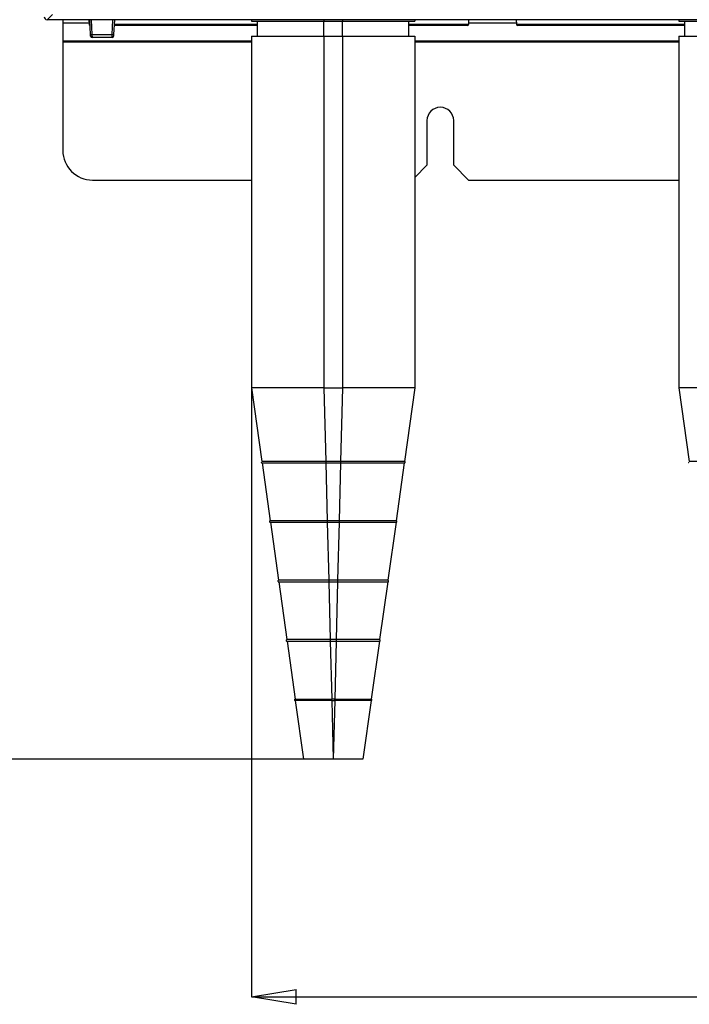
# Paper-space layout 'Sheet2' of a CAD drawing. Header units: millimetres. Extents: x -7 to 413, y -22 to 275.
# Tile 2 of 41: x 65 to 110, y 26 to 92. Entities that reach past the tile are written whole.
import ezdxf

# ---------------------------------------------------------------- set-up
doc = ezdxf.new("R2010")
doc.units = ezdxf.units.MM
doc.header["$PDSIZE"] = -1
doc.styles.add('SLDTEXTSTYLE1', font='TXT', dxfattribs={"width": 0.75})
doc.dimstyles.new('SLDDIMSTYLE1', dxfattribs={"dimtxt": 2.5, "dimasz": 3, "dimexe": 0, "dimexo": 0.0625, "dimtad": 1, "dimdec": 1, "dimlfac": 5, "dimrnd": 1e-09, "dimzin": 4, "dimdsep": 46, "dimtxsty": 'SLDTEXTSTYLE1', "dimblk1": 'CLOSED', "dimblk2": 'CLOSED', "dimsah": 1, "dimcen": 0.09, "dimadec": 0, "dimazin": 1, "dimtfac": 1, "dimtofl": 0, "dimtmove": 0, "dimatfit": 3, "dimldrblk": 'CLOSED', "dimfxl": 1, "dimfrac": 2, "dimtolj": 1, "dimtzin": 12, "dimarcsym": 0})

# ---------------------------------------------------------------- blocks, each defined once
blk = doc.blocks.new('_Closed')
at = {"color": 0, "linetype": 'ByBlock', "lineweight": -2}
for p, q in [((-1, 0.166667), (0, 0)), ((-1, 0.166667), (-1, -0.166667)), ((0, 0), (-1, -0.166667)), ((0, 0), (-1, 0))]:
    blk.add_line(p, q, dxfattribs=at)
blk = doc.blocks.new('_D_25')
at = {"color": 0, "linetype": 'Continuous', "lineweight": -2}
for p, q in [((80.298, 90.98), (80.298, 26.334)), ((148.898, 90.98), (148.898, 26.334)), ((83.298, 26.334), (145.898, 26.334))]:
    blk.add_line(p, q, dxfattribs=at)
at = {"layer": 'Defpoints', "color": 0}
for p in [(80.298, 91.043), (148.898, 91.043), (148.898, 26.334)]:
    blk.add_point(p, dxfattribs=at)
at = {"color": 0, "lineweight": -2, "xscale": 3, "yscale": 3, "zscale": 3, "rotation": 180}
blk.add_blockref('_Closed', (80.298, 26.334), dxfattribs=at)
at = {"color": 0, "lineweight": -2, "xscale": 3, "yscale": 3, "zscale": 3}
blk.add_blockref('_Closed', (148.898, 26.334), dxfattribs=at)
at = {"color": 0, "lineweight": 18, "insert": (114.598, 29.459), "char_height": 2.5, "attachment_point": 2, "style": 'SLDTEXTSTYLE1'}
blk.add_mtext('\\A1;343.0', dxfattribs=at)
blk = doc.blocks.new('_D_26')
at = {"color": 0, "linetype": 'Continuous', "lineweight": -2}
for p, q in [((74.353, 234.743), (46.487, 234.743)), ((46.487, 231.743), (46.487, 45.343)), ((85.734, 42.343), (46.487, 42.343))]:
    blk.add_line(p, q, dxfattribs=at)
at = {"layer": 'Defpoints', "color": 0}
for p in [(74.416, 234.743), (46.487, 42.343), (85.796, 42.343)]:
    blk.add_point(p, dxfattribs=at)
at = {"color": 0, "lineweight": -2, "xscale": 3, "yscale": 3, "zscale": 3}
for p, rotation in [((46.487, 234.743), 90.0000000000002), ((46.487, 42.343), 270.0000000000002)]:
    blk.add_blockref('_Closed', p, dxfattribs=dict(at, rotation=rotation))
at = {"color": 0, "lineweight": 18, "insert": (43.362, 138.543), "char_height": 2.5, "attachment_point": 2, "rotation": 90, "style": 'SLDTEXTSTYLE1'}
blk.add_mtext('\\A1;962.0', dxfattribs=at)

psp = doc.layouts.new('Sheet2')

# ---------------------------------------------------------------- linework, layer by layer
at = {"color": 7, "linetype": 'Continuous', "lineweight": 25}
for p, q in [((66.871, 92.495), (66.518, 92.143)), ((155.518, 92.143), (66.518, 92.143)), ((67.578, 92.143), (67.578, 91.939)), ((67.578, 91.939), (67.578, 90.721)), ((69.34, 92.143), (69.343, 91.842)), ((69.44, 91.137), (69.387, 92.143)), ((71.05, 92.143), (70.997, 91.137)), ((80.698, 91.743), (71.016, 91.743)), ((80.298, 92.143), (80.298, 92.043)), ((80.698, 91.043), (80.698, 92.043)), ((85.178, 92.043), (86.418, 92.043)), ((85.178, 91.043), (85.178, 92.043)), ((86.418, 91.043), (86.418, 92.043)), ((90.898, 91.043), (90.898, 92.043)), ((94.834, 91.743), (90.898, 91.743)), ((91.298, 92.143), (91.298, 92.043)), ((94.934, 91.842), (94.937, 92.143)), ((98.14, 92.143), (98.143, 91.842)), ((109.498, 91.743), (98.243, 91.743)), ((109.098, 92.143), (109.098, 92.043)), ((109.498, 91.043), (109.498, 92.043)), ((69.445, 91.037), (69.44, 91.137)), ((69.539, 91.141), (70.897, 91.141)), ((69.539, 91.141), (69.545, 90.943)), ((70.892, 90.943), (69.545, 90.943)), ((70.892, 90.943), (70.897, 91.141)), ((70.997, 91.137), (70.992, 91.037)), ((80.298, 91.043), (80.298, 67.343)), ((85.178, 91.043), (85.178, 67.343)), ((85.178, 91.043), (86.418, 91.043)), ((86.418, 91.043), (86.418, 67.343)), ((91.298, 91.043), (91.298, 67.343)), ((109.098, 91.043), (109.098, 67.343)), ((67.578, 90.721), (67.578, 90.641)), ((67.578, 90.641), (67.578, 83.343)), ((92.118, 85.343), (92.118, 82.343)), ((93.918, 82.343), (93.918, 85.343)), ((91.298, 81.523), (92.118, 82.343)), ((93.918, 82.343), (94.918, 81.343)), ((69.578, 81.343), (80.298, 81.343)), ((94.918, 81.343), (109.098, 81.343)), ((80.298, 67.343), (80.991, 62.392)), ((85.178, 67.343), (85.301, 62.391)), ((85.178, 67.343), (86.418, 67.343)), ((86.418, 67.343), (86.296, 62.391)), ((91.298, 67.343), (90.605, 62.392)), ((109.098, 67.343), (109.791, 62.392)), ((85.301, 62.391), (85.302, 62.391)), ((86.295, 62.391), (85.302, 62.391)), ((86.295, 62.391), (86.296, 62.391)), ((90.605, 62.392), (90.605, 62.392)), ((81.005, 62.293), (81.551, 58.392)), ((81.005, 62.293), (81.005, 62.293)), ((85.302, 62.293), (86.295, 62.293)), ((85.303, 62.294), (85.4, 58.392)), ((86.294, 62.294), (86.197, 58.392)), ((90.591, 62.293), (90.045, 58.392)), ((85.4, 58.392), (85.401, 58.392)), ((86.196, 58.392), (85.401, 58.392)), ((86.196, 58.392), (86.197, 58.392)), ((90.045, 58.392), (90.045, 58.392)), ((81.565, 58.293), (82.111, 54.392)), ((85.401, 58.293), (86.196, 58.293)), ((85.402, 58.294), (85.498, 54.391)), ((86.195, 58.294), (86.098, 54.391)), ((90.031, 58.293), (89.485, 54.392)), ((82.111, 54.392), (82.111, 54.392)), ((85.498, 54.391), (85.5, 54.391)), ((86.097, 54.391), (85.5, 54.391)), ((86.097, 54.391), (86.098, 54.391)), ((89.485, 54.392), (89.485, 54.392)), ((82.125, 54.293), (82.671, 50.392)), ((85.5, 54.293), (86.097, 54.293)), ((85.501, 54.294), (85.597, 50.392)), ((86.096, 54.294), (85.999, 50.392)), ((89.471, 54.293), (88.925, 50.392)), ((82.685, 50.293), (83.231, 46.392)), ((85.597, 50.392), (85.599, 50.392)), ((85.998, 50.392), (85.599, 50.392)), ((85.599, 50.293), (85.998, 50.293)), ((85.6, 50.294), (85.696, 46.392)), ((85.997, 50.294), (85.9, 46.392)), ((85.998, 50.392), (85.999, 50.392)), ((88.911, 50.293), (88.365, 46.392)), ((88.925, 50.392), (88.925, 50.392)), ((83.231, 46.392), (83.231, 46.392)), ((83.245, 46.293), (83.798, 42.343)), ((85.697, 46.392), (85.696, 46.392)), ((85.899, 46.392), (85.697, 46.392)), ((85.697, 46.293), (85.899, 46.293)), ((85.699, 46.294), (85.796, 42.343)), ((85.898, 46.294), (85.8, 42.343)), ((85.9, 46.392), (85.899, 46.392)), ((88.351, 46.293), (87.798, 42.343)), ((88.365, 46.392), (88.365, 46.392)), ((85.8, 42.343), (85.796, 42.343))]:
    psp.add_line(p, q, dxfattribs=at)
at = {"color": 8, "linetype": 'Continuous', "lineweight": 25}
for p, q in [((67.578, 91.939), (69.342, 91.939)), ((69.343, 91.842), (69.403, 91.842)), ((69.487, 92.143), (69.539, 91.141)), ((70.897, 91.141), (70.95, 92.143)), ((71.034, 91.842), (80.698, 91.842)), ((85.178, 92.143), (85.178, 92.043)), ((86.418, 92.143), (86.418, 92.043)), ((90.898, 91.842), (94.934, 91.842)), ((94.935, 91.939), (98.142, 91.939)), ((98.143, 91.842), (109.498, 91.842)), ((67.578, 90.721), (80.298, 90.721)), ((67.578, 90.641), (80.298, 90.641)), ((91.298, 90.721), (109.098, 90.721)), ((91.298, 90.641), (109.098, 90.641)), ((85.302, 62.391), (85.302, 62.293)), ((86.295, 62.391), (86.295, 62.293)), ((85.401, 58.392), (85.401, 58.293)), ((86.196, 58.392), (86.196, 58.293)), ((85.5, 54.391), (85.5, 54.293)), ((86.097, 54.391), (86.097, 54.293)), ((85.599, 50.392), (85.599, 50.293)), ((85.998, 50.392), (85.998, 50.293)), ((85.697, 46.293), (85.697, 46.392)), ((85.899, 46.293), (85.899, 46.392))]:
    psp.add_line(p, q, dxfattribs=at)
at = {"color": 7, "linetype": 'Continuous', "lineweight": 25}
for centre, radius, start, end in [((69.443, 91.843), 0.1, 180.5, 249.40017), ((94.834, 91.843), 0.1, 270, 359.5), ((98.243, 91.843), 0.1, 180.5, 270), ((69.364, 94.003), 2.868, 271.50188, 273.49907), ((69.545, 91.043), 0.1, 183, 270), ((70.892, 91.043), 0.1, 270, 357), ((71.072, 94.003), 2.868, 266.50093, 268.49812), ((93.018, 85.343), 0.9, 0, 180), ((69.578, 83.343), 2, 180, 270), ((90.598, 62.343), 0.05, 262.02709, 82.03039), ((81.558, 58.343), 0.05, 97.96961, 277.97331), ((90.038, 58.343), 0.05, 262.02669, 82.03039), ((82.118, 54.343), 0.05, 97.96961, 277.97382), ((89.478, 54.343), 0.05, 262.02618, 82.03039), ((82.678, 50.343), 0.05, 97.96961, 277.97448), ((88.918, 50.343), 0.05, 262.02552, 82.03039), ((83.238, 46.343), 0.05, 97.96961, 277.9754), ((88.358, 46.343), 0.05, 262.0246, 82.03039)]:
    psp.add_arc(centre, radius, start, end, dxfattribs=at)
psp.add_ellipse((66.518, 92.343), major_axis=(-0.142, -0.142), ratio=0.997265, start_param=5.499157, end_param=7.067214, dxfattribs=at)
for points, knots in [([(80.298, 92.043), (80.318, 92.043), (80.36, 92.043), (80.704, 92.043), (81.271, 92.043), (82.001, 92.043), (82.796, 92.043), (83.581, 92.043), (84.381, 92.043), (84.917, 92.043), (85.178, 92.043)], [0, 0, 0, 0, 0.130962, 0.270417, 0.415621, 0.563032, 0.677975, 0.790086, 0.897823, 1, 1, 1, 1]), ([(86.418, 92.043), (86.753, 92.043), (87.444, 92.043), (88.46, 92.043), (89.414, 92.043), (90.168, 92.043), (90.707, 92.043), (91.053, 92.043), (91.261, 92.043), (91.286, 92.043), (91.298, 92.043)], [0, 0, 0, 0, 0.130962, 0.270417, 0.415621, 0.563032, 0.677975, 0.790086, 0.897823, 1, 1, 1, 1]), ([(109.098, 92.043), (109.118, 92.043), (109.16, 92.043), (109.504, 92.043), (110.071, 92.043), (110.801, 92.043), (111.596, 92.043), (112.381, 92.043), (113.181, 92.043), (113.717, 92.043), (113.978, 92.043)], [0, 0, 0, 0, 0.130962, 0.270417, 0.415621, 0.563032, 0.677975, 0.790086, 0.897823, 1, 1, 1, 1]), ([(80.298, 91.043), (80.318, 91.043), (80.36, 91.043), (80.704, 91.043), (81.271, 91.043), (82.001, 91.043), (82.796, 91.043), (83.581, 91.043), (84.381, 91.043), (84.917, 91.043), (85.178, 91.043)], [0, 0, 0, 0, 0.130962, 0.270417, 0.415621, 0.563032, 0.677975, 0.790086, 0.897823, 1, 1, 1, 1]), ([(86.418, 91.043), (86.753, 91.043), (87.444, 91.043), (88.46, 91.043), (89.414, 91.043), (90.168, 91.043), (90.707, 91.043), (91.053, 91.043), (91.261, 91.043), (91.286, 91.043), (91.298, 91.043)], [0, 0, 0, 0, 0.130962, 0.270417, 0.415621, 0.563032, 0.677975, 0.790086, 0.897823, 1, 1, 1, 1]), ([(109.098, 91.043), (109.118, 91.043), (109.16, 91.043), (109.504, 91.043), (110.071, 91.043), (110.801, 91.043), (111.596, 91.043), (112.381, 91.043), (113.181, 91.043), (113.717, 91.043), (113.978, 91.043)], [0, 0, 0, 0, 0.130962, 0.270417, 0.415621, 0.563032, 0.677975, 0.790086, 0.897823, 1, 1, 1, 1]), ([(85.178, 67.343), (84.881, 67.343), (84.268, 67.343), (83.358, 67.343), (82.483, 67.343), (81.703, 67.343), (81.068, 67.343), (80.618, 67.343), (80.347, 67.343), (80.314, 67.343), (80.298, 67.343)], [0, 0, 0, 0, 0.116516, 0.240011, 0.368641, 0.5, 0.631359, 0.759989, 0.883484, 1, 1, 1, 1]), ([(91.298, 67.343), (91.283, 67.343), (91.25, 67.343), (90.978, 67.343), (90.528, 67.343), (89.893, 67.343), (89.113, 67.343), (88.239, 67.343), (87.329, 67.343), (86.716, 67.343), (86.418, 67.343)], [0, 0, 0, 0, 0.116516, 0.240011, 0.368641, 0.5, 0.631359, 0.759989, 0.883484, 1, 1, 1, 1]), ([(113.978, 67.343), (113.681, 67.343), (113.068, 67.343), (112.158, 67.343), (111.283, 67.343), (110.503, 67.343), (109.868, 67.343), (109.418, 67.343), (109.147, 67.343), (109.114, 67.343), (109.098, 67.343)], [0, 0, 0, 0, 0.116516, 0.240011, 0.368641, 0.5, 0.631359, 0.759989, 0.883484, 1, 1, 1, 1]), ([(80.949, 62.336), (80.949, 62.335), (80.95, 62.33), (80.953, 62.322), (80.955, 62.317), (80.957, 62.315)], [0, 0, 0, 0, 0.14382, 0.552195, 1, 1, 1, 1]), ([(85.301, 62.391), (85.268, 62.391), (85.102, 62.391), (84.87, 62.391), (84.541, 62.391), (84.216, 62.391), (83.835, 62.391), (83.467, 62.391), (83.115, 62.391), (82.781, 62.392), (82.468, 62.392), (82.18, 62.392), (81.962, 62.392), (81.762, 62.392), (81.58, 62.392), (81.425, 62.392), (81.237, 62.392), (81.128, 62.392), (81.045, 62.392), (81.002, 62.392), (80.995, 62.392), (80.991, 62.392)], [0, 0, 0, 0, 0.014694, 0.073527, 0.10292, 0.161753, 0.220586, 0.27942, 0.338252, 0.397086, 0.455919, 0.514752, 0.573585, 0.602978, 0.661812, 0.720645, 0.750038, 0.868088, 0.882782, 0.941615, 1, 1, 1, 1]), ([(90.605, 62.392), (90.605, 62.392), (90.604, 62.392), (90.587, 62.392), (90.541, 62.392), (90.473, 62.392), (90.355, 62.392), (90.202, 62.392), (90.017, 62.392), (89.799, 62.392), (89.551, 62.392), (89.276, 62.392), (89.026, 62.392), (88.761, 62.392), (88.483, 62.391), (88.189, 62.391), (87.763, 62.391), (87.425, 62.391), (87.074, 62.391), (86.782, 62.391), (86.502, 62.391), (86.297, 62.391), (86.296, 62.391)], [0, 0, 0, 0, 0.014694, 0.07353, 0.102924, 0.16176, 0.220595, 0.279431, 0.338266, 0.397102, 0.455937, 0.514772, 0.573608, 0.603002, 0.661838, 0.720673, 0.750067, 0.868122, 0.876281, 0.908929, 0.999729, 1, 1, 1, 1]), ([(109.749, 62.336), (109.749, 62.335), (109.75, 62.33), (109.753, 62.322), (109.755, 62.317), (109.757, 62.315)], [0, 0, 0, 0, 0.14382, 0.552195, 1, 1, 1, 1]), ([(114.101, 62.391), (114.068, 62.391), (113.902, 62.391), (113.67, 62.391), (113.341, 62.391), (113.016, 62.391), (112.635, 62.391), (112.267, 62.391), (111.915, 62.391), (111.581, 62.392), (111.268, 62.392), (110.98, 62.392), (110.762, 62.392), (110.562, 62.392), (110.38, 62.392), (110.225, 62.392), (110.037, 62.392), (109.928, 62.392), (109.845, 62.392), (109.802, 62.392), (109.795, 62.392), (109.791, 62.392)], [0, 0, 0, 0, 0.014694, 0.073527, 0.10292, 0.161753, 0.220586, 0.27942, 0.338252, 0.397086, 0.455919, 0.514752, 0.573585, 0.602978, 0.661812, 0.720645, 0.750038, 0.868088, 0.882782, 0.941615, 1, 1, 1, 1]), ([(81.006, 62.293), (81.006, 62.293), (81.007, 62.293), (81.015, 62.293), (81.033, 62.293), (81.056, 62.293), (81.096, 62.293), (81.165, 62.293), (81.261, 62.293), (81.335, 62.293), (81.388, 62.293), (81.487, 62.293), (81.617, 62.294), (81.762, 62.294), (81.879, 62.294), (82.002, 62.294), (82.177, 62.294), (82.366, 62.294), (82.566, 62.294), (82.723, 62.294), (82.884, 62.294), (83.024, 62.294), (83.166, 62.294), (83.369, 62.294), (83.58, 62.294), (83.765, 62.294), (83.889, 62.294), (84.109, 62.294), (84.335, 62.294), (84.628, 62.294), (84.917, 62.294), (85.176, 62.294), (85.302, 62.294)], [0, 0, 0, 0, 0.009197, 0.038853, 0.068509, 0.098164, 0.112989, 0.172349, 0.231708, 0.246533, 0.261358, 0.291014, 0.350373, 0.380029, 0.409685, 0.439341, 0.468996, 0.528356, 0.558012, 0.587668, 0.617324, 0.64698, 0.661805, 0.69146, 0.75082, 0.765644, 0.780469, 0.810125, 0.869484, 0.884309, 0.943669, 1, 1, 1, 1]), ([(86.295, 62.294), (86.328, 62.294), (86.427, 62.294), (86.593, 62.294), (86.791, 62.294), (86.955, 62.294), (87.184, 62.294), (87.475, 62.294), (87.758, 62.294), (87.943, 62.294), (88.065, 62.294), (88.275, 62.294), (88.507, 62.294), (88.729, 62.294), (88.89, 62.294), (89.046, 62.294), (89.246, 62.294), (89.433, 62.294), (89.607, 62.294), (89.73, 62.294), (89.846, 62.294), (89.936, 62.294), (90.021, 62.293), (90.134, 62.293), (90.232, 62.293), (90.306, 62.293), (90.352, 62.293), (90.425, 62.293), (90.483, 62.293), (90.54, 62.293), (90.579, 62.293), (90.591, 62.293), (90.591, 62.293), (90.591, 62.293)], [0, 0, 0, 0, 0.014742, 0.044232, 0.073722, 0.103211, 0.117953, 0.176981, 0.236008, 0.25075, 0.265492, 0.294982, 0.354008, 0.383498, 0.412988, 0.442478, 0.471968, 0.530996, 0.560485, 0.589975, 0.619465, 0.648955, 0.663697, 0.693187, 0.752214, 0.766956, 0.781698, 0.811187, 0.870214, 0.884956, 0.943984, 0.999442, 1, 1, 1, 1]), ([(85.4, 58.392), (85.366, 58.392), (85.201, 58.391), (84.902, 58.391), (84.51, 58.391), (84.127, 58.391), (83.758, 58.391), (83.406, 58.392), (83.076, 58.392), (82.771, 58.392), (82.493, 58.392), (82.247, 58.392), (82.035, 58.392), (81.858, 58.392), (81.721, 58.392), (81.587, 58.392), (81.566, 58.392), (81.551, 58.392)], [0, 0, 0, 0, 0.016457, 0.082367, 0.148278, 0.214188, 0.280099, 0.346009, 0.411921, 0.477831, 0.543742, 0.609652, 0.675563, 0.741473, 0.807384, 0.873295, 1, 1, 1, 1]), ([(90.045, 58.392), (90.045, 58.392), (90.044, 58.392), (90.02, 58.392), (89.948, 58.392), (89.836, 58.392), (89.685, 58.392), (89.497, 58.392), (89.273, 58.392), (89.017, 58.392), (88.73, 58.392), (88.416, 58.392), (88.078, 58.392), (87.721, 58.391), (87.346, 58.391), (86.842, 58.391), (86.453, 58.391), (86.198, 58.392), (86.197, 58.392)], [0, 0, 0, 0, 0.016457, 0.082367, 0.148278, 0.214188, 0.280099, 0.346009, 0.41192, 0.477829, 0.543741, 0.60965, 0.675562, 0.741471, 0.807382, 0.873292, 0.999494, 1, 1, 1, 1]), ([(81.567, 58.293), (81.567, 58.293), (81.568, 58.293), (81.576, 58.293), (81.596, 58.293), (81.62, 58.293), (81.648, 58.293), (81.695, 58.293), (81.764, 58.293), (81.829, 58.293), (81.86, 58.293), (81.905, 58.293), (82.005, 58.293), (82.12, 58.294), (82.248, 58.294), (82.345, 58.294), (82.47, 58.294), (82.602, 58.294), (82.742, 58.294), (82.889, 58.294), (83.042, 58.294), (83.202, 58.294), (83.368, 58.294), (83.54, 58.294), (83.716, 58.294), (83.867, 58.294), (83.974, 58.294), (84.052, 58.294), (84.16, 58.294), (84.318, 58.294), (84.511, 58.294), (84.705, 58.294), (85.001, 58.294), (85.234, 58.294), (85.401, 58.294)], [0, 0, 0, 0, 0.001917, 0.035447, 0.068977, 0.102507, 0.110887, 0.144417, 0.211544, 0.228305, 0.236685, 0.253445, 0.286975, 0.354103, 0.370864, 0.404394, 0.437924, 0.471453, 0.504984, 0.538514, 0.572044, 0.605574, 0.639104, 0.672634, 0.706164, 0.739694, 0.756454, 0.764834, 0.781595, 0.815125, 0.848655, 0.882185, 0.915715, 1, 1, 1, 1]), ([(86.196, 58.294), (86.229, 58.294), (86.328, 58.294), (86.494, 58.294), (86.692, 58.294), (86.839, 58.294), (86.986, 58.294), (87.196, 58.294), (87.419, 58.294), (87.589, 58.294), (87.666, 58.294), (87.773, 58.294), (87.983, 58.294), (88.185, 58.294), (88.379, 58.294), (88.513, 58.294), (88.669, 58.294), (88.817, 58.294), (88.959, 58.294), (89.093, 58.294), (89.22, 58.294), (89.338, 58.294), (89.448, 58.294), (89.549, 58.293), (89.641, 58.293), (89.711, 58.293), (89.761, 58.293), (89.808, 58.293), (89.883, 58.293), (89.94, 58.293), (89.982, 58.293), (90.018, 58.293), (90.031, 58.293), (90.031, 58.293), (90.031, 58.293)], [0, 0, 0, 0, 0.016516, 0.049555, 0.082595, 0.115635, 0.123892, 0.156932, 0.223078, 0.239594, 0.247851, 0.264367, 0.297406, 0.363552, 0.380068, 0.413108, 0.446148, 0.479187, 0.512227, 0.545267, 0.578307, 0.611346, 0.644386, 0.677426, 0.710466, 0.743505, 0.760021, 0.776537, 0.809577, 0.875722, 0.892238, 0.925278, 0.999443, 1, 1, 1, 1]), ([(85.498, 54.391), (85.465, 54.391), (85.299, 54.391), (85.001, 54.391), (84.61, 54.391), (84.232, 54.391), (83.871, 54.391), (83.532, 54.392), (83.221, 54.392), (82.941, 54.392), (82.697, 54.392), (82.491, 54.392), (82.327, 54.392), (82.206, 54.392), (82.126, 54.392), (82.116, 54.392), (82.111, 54.392)], [0, 0, 0, 0, 0.018698, 0.093609, 0.168522, 0.243433, 0.318346, 0.393258, 0.468169, 0.543082, 0.617993, 0.692906, 0.767818, 0.84273, 0.920763, 1, 1, 1, 1]), ([(89.485, 54.392), (89.485, 54.392), (89.483, 54.392), (89.456, 54.392), (89.375, 54.392), (89.248, 54.392), (89.077, 54.392), (88.866, 54.392), (88.616, 54.392), (88.331, 54.392), (88.015, 54.392), (87.673, 54.391), (87.309, 54.391), (86.924, 54.391), (86.519, 54.391), (86.24, 54.391), (86.099, 54.391), (86.098, 54.391)], [0, 0, 0, 0, 0.018698, 0.093609, 0.168522, 0.243433, 0.318346, 0.393258, 0.468169, 0.543082, 0.617993, 0.692906, 0.767818, 0.84273, 0.920385, 0.999728, 1, 1, 1, 1]), ([(82.069, 54.353), (82.069, 54.353), (82.068, 54.349), (82.068, 54.342), (82.069, 54.332), (82.072, 54.324), (82.073, 54.321), (82.074, 54.32)], [0, 0, 0, 0, 0.0132417, 0.2781298, 0.5694406, 0.8971649, 1, 1, 1, 1]), ([(82.125, 54.293), (82.126, 54.293), (82.127, 54.293), (82.135, 54.293), (82.152, 54.293), (82.169, 54.293), (82.197, 54.293), (82.245, 54.293), (82.316, 54.293), (82.384, 54.293), (82.43, 54.293), (82.494, 54.293), (82.59, 54.294), (82.696, 54.294), (82.812, 54.294), (82.937, 54.294), (83.071, 54.294), (83.189, 54.294), (83.313, 54.294), (83.441, 54.294), (83.576, 54.294), (83.714, 54.294), (83.857, 54.294), (84.033, 54.294), (84.185, 54.294), (84.308, 54.294), (84.433, 54.294), (84.591, 54.294), (84.752, 54.294), (84.866, 54.294), (84.98, 54.294), (85.185, 54.294), (85.375, 54.294), (85.5, 54.294)], [0, 0, 0, 0, 0.0187745, 0.0563357, 0.0751102, 0.1126714, 0.1220579, 0.1596192, 0.2348394, 0.2536139, 0.2630004, 0.3005616, 0.3381227, 0.375684, 0.4132453, 0.4508064, 0.4883676, 0.525929, 0.5447035, 0.5822646, 0.6198258, 0.6386003, 0.6761616, 0.7137227, 0.7512839, 0.7700584, 0.7888329, 0.8263941, 0.8639552, 0.8827297, 0.8921162, 0.9296775, 1, 1, 1, 1]), ([(86.097, 54.294), (86.13, 54.294), (86.23, 54.294), (86.362, 54.294), (86.527, 54.294), (86.642, 54.294), (86.788, 54.294), (86.999, 54.294), (87.221, 54.294), (87.39, 54.294), (87.496, 54.294), (87.631, 54.294), (87.806, 54.294), (87.974, 54.294), (88.136, 54.294), (88.291, 54.294), (88.439, 54.294), (88.555, 54.294), (88.665, 54.294), (88.77, 54.294), (88.868, 54.294), (88.959, 54.294), (89.044, 54.293), (89.136, 54.293), (89.204, 54.293), (89.253, 54.293), (89.298, 54.293), (89.347, 54.293), (89.388, 54.293), (89.411, 54.293), (89.431, 54.293), (89.46, 54.293), (89.471, 54.293), (89.471, 54.293), (89.471, 54.293)], [0, 0, 0, 0, 0.018774, 0.056336, 0.07511, 0.112671, 0.122058, 0.159619, 0.234839, 0.253614, 0.263, 0.300561, 0.338122, 0.375684, 0.413245, 0.450806, 0.488367, 0.525929, 0.544703, 0.582264, 0.619825, 0.6386, 0.676161, 0.713722, 0.751283, 0.770058, 0.788832, 0.826393, 0.863954, 0.882729, 0.892115, 0.929677, 0.999348, 1, 1, 1, 1]), ([(85.597, 50.392), (85.564, 50.392), (85.398, 50.391), (85.1, 50.391), (84.711, 50.391), (84.339, 50.391), (83.991, 50.392), (83.672, 50.392), (83.389, 50.392), (83.146, 50.392), (82.95, 50.392), (82.803, 50.392), (82.695, 50.392), (82.68, 50.392), (82.671, 50.392)], [0, 0, 0, 0, 0.02165, 0.10844, 0.195231, 0.282021, 0.36881, 0.455601, 0.542392, 0.629181, 0.715971, 0.802762, 0.889551, 1, 1, 1, 1]), ([(82.687, 50.293), (82.689, 50.293), (82.692, 50.293), (82.703, 50.293), (82.722, 50.293), (82.753, 50.293), (82.792, 50.293), (82.843, 50.293), (82.884, 50.293), (82.909, 50.293), (82.948, 50.293), (83.012, 50.293), (83.11, 50.294), (83.201, 50.294), (83.299, 50.294), (83.383, 50.294), (83.494, 50.294), (83.588, 50.294), (83.711, 50.294), (83.84, 50.294), (83.976, 50.294), (84.088, 50.294), (84.202, 50.294), (84.32, 50.294), (84.441, 50.294), (84.533, 50.294), (84.657, 50.294), (84.815, 50.294), (84.977, 50.294), (85.139, 50.294), (85.336, 50.294), (85.5, 50.294), (85.599, 50.294)], [0, 0, 0, 0, 0.022233, 0.044465, 0.08895, 0.111183, 0.155668, 0.200152, 0.222385, 0.2335, 0.244615, 0.2891, 0.333585, 0.37807, 0.400303, 0.444787, 0.46702, 0.511505, 0.533738, 0.578222, 0.622707, 0.64494, 0.667173, 0.711657, 0.73389, 0.756123, 0.778356, 0.82284, 0.867325, 0.889558, 0.934043, 1, 1, 1, 1]), ([(85.998, 50.294), (86.031, 50.294), (86.098, 50.294), (86.197, 50.294), (86.329, 50.294), (86.46, 50.294), (86.623, 50.294), (86.784, 50.294), (86.943, 50.294), (87.051, 50.294), (87.113, 50.294), (87.204, 50.294), (87.339, 50.294), (87.513, 50.294), (87.651, 50.294), (87.785, 50.294), (87.888, 50.294), (88.011, 50.294), (88.105, 50.294), (88.216, 50.294), (88.321, 50.294), (88.416, 50.294), (88.487, 50.294), (88.554, 50.293), (88.615, 50.293), (88.67, 50.293), (88.708, 50.293), (88.755, 50.293), (88.805, 50.293), (88.845, 50.293), (88.876, 50.293), (88.902, 50.293), (88.911, 50.293), (88.911, 50.293), (88.911, 50.293)], [0, 0, 0, 0, 0.021749, 0.043498, 0.065247, 0.108765, 0.130514, 0.174031, 0.217548, 0.239297, 0.250171, 0.261044, 0.304561, 0.348079, 0.391596, 0.413345, 0.456862, 0.478611, 0.522129, 0.543878, 0.587395, 0.630912, 0.652662, 0.674411, 0.717928, 0.739677, 0.761426, 0.783175, 0.826693, 0.87021, 0.891959, 0.935476, 0.999217, 1, 1, 1, 1]), ([(88.925, 50.392), (88.925, 50.392), (88.923, 50.392), (88.892, 50.392), (88.797, 50.392), (88.651, 50.392), (88.455, 50.392), (88.214, 50.392), (87.932, 50.392), (87.614, 50.392), (87.266, 50.391), (86.894, 50.391), (86.472, 50.391), (86.169, 50.391), (86, 50.392), (85.999, 50.392)], [0, 0, 0, 0, 0.02165, 0.10844, 0.19523, 0.282021, 0.36881, 0.4556, 0.542391, 0.629179, 0.71597, 0.802761, 0.88955, 0.999457, 1, 1, 1, 1]), ([(83.231, 46.392), (83.232, 46.392), (83.234, 46.392), (83.271, 46.392), (83.383, 46.392), (83.556, 46.392), (83.785, 46.392), (84.063, 46.392), (84.385, 46.392), (84.741, 46.391), (85.177, 46.391), (85.503, 46.391), (85.695, 46.392), (85.696, 46.392)], [0, 0, 0, 0, 0.025713, 0.128883, 0.232052, 0.335224, 0.438396, 0.541566, 0.644735, 0.747904, 0.851076, 0.999009, 1, 1, 1, 1]), ([(85.697, 46.294), (85.664, 46.294), (85.565, 46.294), (85.432, 46.294), (85.268, 46.294), (85.106, 46.294), (84.946, 46.294), (84.822, 46.294), (84.699, 46.294), (84.579, 46.294), (84.463, 46.294), (84.378, 46.294), (84.295, 46.294), (84.188, 46.294), (84.086, 46.294), (83.989, 46.294), (83.895, 46.294), (83.808, 46.294), (83.727, 46.294), (83.65, 46.294), (83.562, 46.293), (83.486, 46.293), (83.42, 46.293), (83.362, 46.293), (83.317, 46.293), (83.29, 46.293), (83.273, 46.293), (83.26, 46.293), (83.249, 46.293), (83.245, 46.293), (83.245, 46.293), (83.245, 46.293)], [0, 0, 0, 0, 0.025845, 0.077568, 0.103413, 0.155136, 0.206859, 0.232704, 0.25855, 0.310272, 0.336118, 0.361963, 0.387809, 0.413654, 0.465376, 0.491222, 0.517067, 0.56879, 0.594635, 0.620481, 0.672204, 0.723926, 0.749772, 0.801495, 0.853217, 0.879063, 0.904908, 0.930753, 0.956599, 0.998949, 1, 1, 1, 1]), ([(88.351, 46.293), (88.351, 46.293), (88.35, 46.293), (88.338, 46.293), (88.314, 46.293), (88.281, 46.293), (88.234, 46.293), (88.189, 46.293), (88.139, 46.293), (88.081, 46.293), (88.016, 46.293), (87.965, 46.294), (87.909, 46.294), (87.831, 46.294), (87.746, 46.294), (87.656, 46.294), (87.561, 46.294), (87.461, 46.294), (87.356, 46.294), (87.248, 46.294), (87.107, 46.294), (86.959, 46.294), (86.807, 46.294), (86.651, 46.294), (86.492, 46.294), (86.362, 46.294), (86.264, 46.294), (86.165, 46.294), (86.044, 46.294), (85.955, 46.294), (85.899, 46.294)], [0, 0, 0, 0, 0.025845, 0.077568, 0.103413, 0.155136, 0.206859, 0.232704, 0.25855, 0.310272, 0.336118, 0.361963, 0.387809, 0.413654, 0.465376, 0.491222, 0.517067, 0.56879, 0.594635, 0.620481, 0.672204, 0.723927, 0.749772, 0.801495, 0.853218, 0.879063, 0.904908, 0.930754, 0.956599, 1, 1, 1, 1]), ([(85.9, 46.392), (85.934, 46.392), (86.1, 46.391), (86.398, 46.391), (86.783, 46.391), (87.144, 46.392), (87.473, 46.392), (87.761, 46.392), (88, 46.392), (88.183, 46.392), (88.331, 46.392), (88.352, 46.392), (88.365, 46.392)], [0, 0, 0, 0, 0.025713, 0.128884, 0.232054, 0.335226, 0.438399, 0.54157, 0.644739, 0.747909, 0.851081, 1, 1, 1, 1])]:
    psp.add_open_spline(points, degree=3, knots=knots, dxfattribs=at)
for points in [[(85.796, 42.343), (85.666, 42.343), (85.404, 42.343), (85.027, 42.343), (84.679, 42.343), (84.374, 42.343), (84.124, 42.343), (83.939, 42.343), (83.821, 42.343), (83.806, 42.343), (83.798, 42.343)], [(87.798, 42.343), (87.791, 42.343), (87.776, 42.343), (87.657, 42.343), (87.473, 42.343), (87.222, 42.343), (86.918, 42.343), (86.57, 42.343), (86.193, 42.343), (85.931, 42.343), (85.8, 42.343)]]:
    psp.add_open_spline(points, degree=3, dxfattribs=at)

# ---------------------------------------------------------------- dimensions: what is measured, and where the dimension line sits
at = {"color": 7, "linetype": 'Continuous', "lineweight": 18}
for base, p1, p2, angle, picture, middle in [((46.487, 42.343), (74.416, 234.743), (85.796, 42.343), 90, '_D_26', (46.487, 138.543)), ((148.898, 26.334), (80.298, 91.043), (148.898, 91.043), 0, '_D_25', (114.598, 26.334))]:
    dim = psp.add_linear_dim(base=base, p1=p1, p2=p2, angle=angle, dimstyle='SLDDIMSTYLE1', dxfattribs=at)
    dim.commit()
    dim.dimension.update_dxf_attribs({"geometry": picture, "text_midpoint": middle, "dimtype": 160})

doc.saveas('drawing.dxf')
